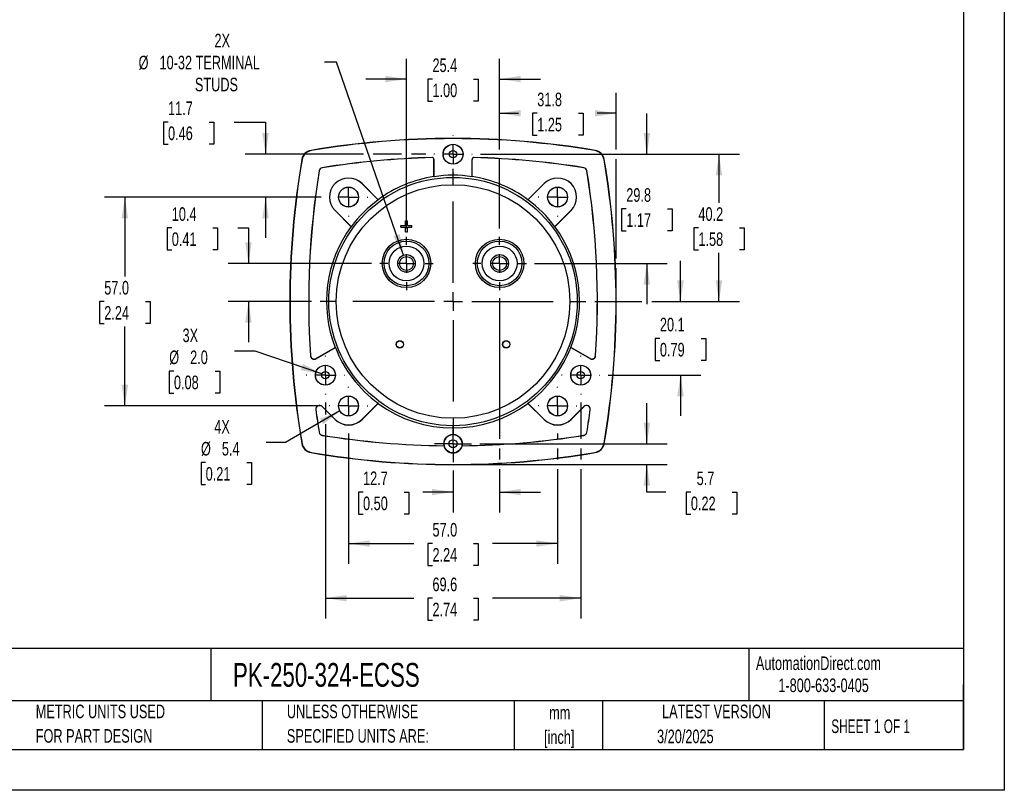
# Model space of a CAD drawing. Header units: millimetres. Extents: x 0 to 489, y 0 to 378.
# Tile 9 of 16: x 220 to 489, y 0 to 210. Entities that reach past the tile are written whole.
import ezdxf

# ---------------------------------------------------------------- set-up
doc = ezdxf.new("R2010")
doc.units = ezdxf.units.MM
doc.header["$LTSCALE"] = 1.75
doc.linetypes.add('CENTERX2', pattern=[20.32, 12.7, -2.54, 2.54, -2.54])
doc.layers.add('CENTER', color=40, linetype='CENTERX2')
doc.layers.add('DIMENSIONS', color=140, linetype='Continuous', lineweight=25)
doc.layers.add('TEXT', color=140, linetype='Continuous', lineweight=25)
doc.styles.add('SLDTEXTSTYLE0', font='TXT', dxfattribs={"width": 0.7})
doc.styles.add('SLDTEXTSTYLE1', font='TXT', dxfattribs={"width": 0.65})
doc.dimstyles.new('SLDDIMSTYLE0', dxfattribs={"dimtxt": 3.776514, "dimasz": 5.7785, "dimexe": 0, "dimexo": 0.0625, "dimgap": 0.944128, "dimtad": 0, "dimtih": 1, "dimtoh": 1, "dimrnd": 1e-09, "dimzin": 4, "dimdsep": 46, "dimtxsty": 'SLDTEXTSTYLE0', "dimsah": 1, "dimcen": 0.09, "dimadec": 0, "dimazin": 1, "dimtfac": 1, "dimtofl": 0, "dimtmove": 0, "dimatfit": 3, "dimfxl": 0, "dimfrac": 2, "dimtolj": 1, "dimtzin": 12, "dimarcsym": 0})
doc.dimstyles.new('SLDDIMSTYLE2', dxfattribs={"dimtxt": 3.776514, "dimasz": 5.7785, "dimexe": 0, "dimexo": 0.0625, "dimgap": 0.944128, "dimtad": 0, "dimtih": 1, "dimtoh": 1, "dimrnd": 1e-09, "dimzin": 12, "dimdsep": 46, "dimtxsty": 'SLDTEXTSTYLE0', "dimsah": 1, "dimcen": 0.09, "dimadec": 0, "dimazin": 3, "dimtfac": 1, "dimtmove": 0, "dimatfit": 0, "dimfxl": 0, "dimfrac": 2, "dimtolj": 1, "dimtzin": 12, "dimarcsym": 0})
doc.dimstyles.new('SLDDIMSTYLE3', dxfattribs={"dimtxt": 3.776514, "dimasz": 5.7785, "dimexe": 0, "dimexo": 0.0625, "dimgap": 0.944128, "dimtad": 0, "dimtih": 1, "dimtoh": 1, "dimrnd": 1e-09, "dimzin": 12, "dimdsep": 46, "dimtxsty": 'SLDTEXTSTYLE0', "dimsah": 1, "dimcen": 0.09, "dimadec": 0, "dimazin": 3, "dimtfac": 1, "dimtofl": 0, "dimtmove": 0, "dimatfit": 3, "dimfxl": 0, "dimfrac": 2, "dimtolj": 1, "dimtzin": 12, "dimarcsym": 0})
doc.dimstyles.new('SLDDIMSTYLE4', dxfattribs={"dimtxt": 3.776514, "dimasz": 5.7785, "dimexe": 0, "dimexo": 0.0625, "dimgap": 0.944128, "dimtad": 0, "dimtih": 1, "dimtoh": 1, "dimrnd": 1e-09, "dimzin": 12, "dimdsep": 46, "dimtxsty": 'SLDTEXTSTYLE0', "dimsah": 1, "dimcen": 0, "dimadec": 0, "dimazin": 3, "dimtfac": 1, "dimtofl": 0, "dimtmove": 0, "dimatfit": 3, "dimfxl": 0, "dimfrac": 2, "dimtolj": 1, "dimtzin": 12, "dimarcsym": 0})
doc.dimstyles.new('SLDDIMSTYLE5', dxfattribs={"dimtxt": 3.776514, "dimasz": 5.7785, "dimexe": 0, "dimexo": 0.0625, "dimgap": 0.944128, "dimtad": 0, "dimtih": 1, "dimtoh": 1, "dimrnd": 1e-09, "dimzin": 12, "dimdsep": 46, "dimtxsty": 'SLDTEXTSTYLE0', "dimsah": 1, "dimcen": 0, "dimadec": 0, "dimazin": 3, "dimtfac": 1, "dimtofl": 0, "dimtmove": 0, "dimatfit": 3, "dimfxl": 0, "dimfrac": 2, "dimtolj": 1, "dimtzin": 12, "dimarcsym": 0})
doc.dimstyles.new('SLDDIMSTYLE6', dxfattribs={"dimtxt": 3.776514, "dimasz": 5.7785, "dimexe": 0, "dimexo": 0.0625, "dimgap": 0.944128, "dimtad": 0, "dimtih": 1, "dimtoh": 1, "dimrnd": 1e-09, "dimzin": 4, "dimdsep": 46, "dimtxsty": 'SLDTEXTSTYLE0', "dimsah": 1, "dimcen": 0, "dimadec": 0, "dimazin": 1, "dimtfac": 1, "dimtofl": 0, "dimtmove": 0, "dimatfit": 3, "dimfxl": 0, "dimfrac": 2, "dimtolj": 1, "dimtzin": 12, "dimarcsym": 0})

# ---------------------------------------------------------------- blocks, each defined once
blk = doc.blocks.new('SW_NOTE_0')
at = {"layer": 'TEXT', "color": 0, "linetype": 'CENTERX2', "lineweight": 18, "char_height": 3.2375, "attachment_point": 1, "style": 'SLDTEXTSTYLE0'}
for s, insert in [('SIFAM TINSLEY SMART LOOK PANEL METER, 3.5IN ANALOG DIAL DISPLAY, 0-1000A DC, VOLTAGE INPUT, SHUNT', (0, 4.17)), ('RATED, MOVING COIL, ROUND 3-HOLE MOUNT', (0, -1.69))]:
    blk.add_mtext(s, dxfattribs=dict(at, insert=insert))
blk = doc.blocks.new('SW_NOTE_0_1')
at = {"layer": 'TEXT', "color": 0, "linetype": 'CENTERX2', "lineweight": 18, "char_height": 3.704, "attachment_point": 2, "style": 'SLDTEXTSTYLE0'}
for s, insert in [('mm', (4.98, 4.77)), ('[inch]', (4.83, -1.91))]:
    blk.add_mtext(s, dxfattribs=dict(at, insert=insert))
blk = doc.blocks.new('SW_NOTE_0_2')
at = {"layer": 'TEXT', "color": 0, "linetype": 'CENTERX2', "lineweight": 18, "char_height": 3.7042, "attachment_point": 1, "style": 'SLDTEXTSTYLE0'}
for s, insert in [('UNLESS OTHERWISE', (0, 4.77)), ('SPECIFIED UNITS ARE:', (0, -1.91))]:
    blk.add_mtext(s, dxfattribs=dict(at, insert=insert))
blk = doc.blocks.new('SW_NOTE_0_6')
at = {"layer": 'TEXT', "color": 0, "linetype": 'CENTERX2', "lineweight": 18, "char_height": 3.7042, "attachment_point": 1, "style": 'SLDTEXTSTYLE0'}
for s, insert in [('METRIC UNITS USED', (0, 4.77)), ('FOR PART DESIGN', (0, -1.91))]:
    blk.add_mtext(s, dxfattribs=dict(at, insert=insert))
blk = doc.blocks.new('_D_11')
at = {"layer": 'DIMENSIONS'}
for p, q in [((325.93, 153.29), (325.93, 199.65)), ((351.33, 174.91), (351.33, 199.65)), ((325.93, 194.09), (314.82, 194.09)), ((333.02, 194.09), (331.75, 194.09)), ((331.75, 194.09), (331.75, 188.09)), ((344.24, 194.09), (345.51, 194.09)), ((345.51, 194.09), (345.51, 188.09)), ((351.33, 194.09), (362.44, 194.09)), ((331.75, 188.09), (333.02, 188.09)), ((345.51, 188.09), (344.24, 188.09)), ((351.33, 153.29), (351.33, 172.25))]:
    blk.add_line(p, q, dxfattribs=at)
for points in [[(325.93, 194.09), (320.15, 194.98), (320.15, 193.2)], [(351.33, 194.09), (357.11, 193.2), (357.11, 194.98)]]:
    blk.add_solid(points, dxfattribs=at)
at = {"layer": 'DIMENSIONS', "char_height": 3.704, "attachment_point": 1, "style": 'SLDTEXTSTYLE0'}
for s, insert in [('25.4', (333.02, 199.71)), ('1.00', (333.02, 192.87))]:
    blk.add_mtext(s, dxfattribs=dict(at, insert=insert))
blk = doc.blocks.new('_D_12')
at = {"layer": 'DIMENSIONS'}
for p, q in [((351.33, 174.91), (351.33, 190.3)), ((383.08, 174.91), (383.08, 190.3)), ((351.33, 184.75), (356.48, 184.75)), ((361.59, 184.75), (360.32, 184.75)), ((360.32, 184.75), (360.32, 178.74)), ((372.82, 184.75), (374.08, 184.75)), ((374.08, 184.75), (374.08, 178.74)), ((383.08, 184.75), (377.93, 184.75)), ((360.32, 178.74), (361.59, 178.74)), ((374.08, 178.74), (372.82, 178.74)), ((351.33, 153.29), (351.33, 172.25)), ((383.08, 145.11), (383.08, 172.25)), ((383.08, 135.6), (383.08, 142.45))]:
    blk.add_line(p, q, dxfattribs=at)
for points in [[(351.33, 184.75), (357.11, 183.86), (357.11, 185.64)], [(383.08, 184.75), (377.3, 185.64), (377.3, 183.86)]]:
    blk.add_solid(points, dxfattribs=at)
at = {"layer": 'DIMENSIONS', "char_height": 3.704, "attachment_point": 1, "style": 'SLDTEXTSTYLE0'}
for s, insert in [('31.8', (361.59, 190.37)), ('1.25', (361.59, 183.52))]:
    blk.add_mtext(s, dxfattribs=dict(at, insert=insert))
blk = doc.blocks.new('_D_13')
at = {"layer": 'DIMENSIONS'}
for p, q in [((346.09, 173.58), (416.7, 173.58)), ((411.15, 173.58), (411.15, 160.33)), ((405.54, 153.48), (404.27, 153.48)), ((404.27, 153.48), (404.27, 147.48)), ((416.76, 153.48), (418.03, 153.48)), ((418.03, 153.48), (418.03, 147.48)), ((404.27, 147.48), (405.54, 147.48)), ((411.15, 133.38), (411.15, 146.63)), ((418.03, 147.48), (416.76, 147.48)), ((377.26, 133.38), (390.15, 133.38)), ((392.82, 133.38), (416.7, 133.38))]:
    blk.add_line(p, q, dxfattribs=at)
for points in [[(411.15, 173.58), (410.26, 167.8), (412.04, 167.8)], [(411.15, 133.38), (412.04, 139.16), (410.26, 139.16)]]:
    blk.add_solid(points, dxfattribs=at)
at = {"layer": 'DIMENSIONS', "char_height": 3.704, "attachment_point": 1, "style": 'SLDTEXTSTYLE0'}
for s, insert in [('40.2', (405.54, 159.1)), ('1.58', (405.54, 152.25))]:
    blk.add_mtext(s, dxfattribs=dict(at, insert=insert))
blk = doc.blocks.new('_D_14')
at = {"layer": 'DIMENSIONS'}
for p, q in [((391.48, 94.58), (391.48, 105.69)), ((345.91, 94.58), (397.04, 94.58)), ((340.85, 88.93), (397.04, 88.93)), ((391.48, 81.38), (391.48, 88.93)), ((396.68, 81.38), (391.48, 81.38)), ((403.49, 81.38), (402.22, 81.38)), ((402.22, 81.38), (402.22, 75.37)), ((414.71, 81.38), (415.98, 81.38)), ((415.98, 81.38), (415.98, 75.37)), ((402.22, 75.37), (403.49, 75.37)), ((415.98, 75.37), (414.71, 75.37))]:
    blk.add_line(p, q, dxfattribs=at)
for points in [[(391.48, 94.58), (392.37, 100.36), (390.59, 100.36)], [(391.48, 88.93), (390.59, 83.15), (392.37, 83.15)]]:
    blk.add_solid(points, dxfattribs=at)
at = {"layer": 'DIMENSIONS', "char_height": 3.704, "attachment_point": 1, "style": 'SLDTEXTSTYLE0'}
for s, insert in [('5.7', (405.06, 87)), ('0.22', (403.49, 80.15))]:
    blk.add_mtext(s, dxfattribs=dict(at, insert=insert))
blk = doc.blocks.new('_D_15')
at = {"layer": 'DIMENSIONS'}
for p, q in [((303.81, 105.82), (303.81, 102.57)), ((373.44, 105.8), (373.44, 95.91)), ((303.81, 99.9), (303.81, 46.87)), ((373.44, 93.25), (373.44, 90.26)), ((373.44, 87.6), (373.44, 46.87)), ((303.81, 52.43), (327.9, 52.43)), ((333.02, 52.43), (331.75, 52.43)), ((331.75, 52.43), (331.75, 46.43)), ((344.24, 52.43), (345.51, 52.43)), ((345.51, 52.43), (345.51, 46.43)), ((373.44, 52.43), (349.36, 52.43)), ((331.75, 46.43), (333.02, 46.43)), ((345.51, 46.43), (344.24, 46.43))]:
    blk.add_line(p, q, dxfattribs=at)
for points in [[(303.81, 52.43), (309.59, 51.54), (309.59, 53.32)], [(373.44, 52.43), (367.66, 53.32), (367.66, 51.54)]]:
    blk.add_solid(points, dxfattribs=at)
at = {"layer": 'DIMENSIONS', "char_height": 3.704, "attachment_point": 1, "style": 'SLDTEXTSTYLE0'}
for s, insert in [('69.6', (333.02, 58.05)), ('2.74', (333.02, 51.2))]:
    blk.add_mtext(s, dxfattribs=dict(at, insert=insert))
blk = doc.blocks.new('_D_16')
at = {"layer": 'DIMENSIONS'}
for p, q in [((260.91, 182.36), (259.64, 182.36)), ((259.64, 182.36), (259.64, 176.36)), ((272.13, 182.36), (273.4, 182.36)), ((273.4, 182.36), (273.4, 176.36)), ((278.94, 182.36), (287.5, 182.36)), ((287.5, 182.36), (287.5, 173.58)), ((259.64, 176.36), (260.91, 176.36)), ((273.4, 176.36), (272.13, 176.36)), ((314.22, 173.58), (281.94, 173.58)), ((324.6, 173.58), (316.89, 173.58)), ((331.17, 173.58), (327.26, 173.58)), ((302.65, 161.88), (281.94, 161.88)), ((287.5, 161.88), (287.5, 150.77))]:
    blk.add_line(p, q, dxfattribs=at)
for points in [[(287.5, 173.58), (288.39, 179.36), (286.61, 179.36)], [(287.5, 161.88), (286.61, 156.1), (288.39, 156.1)]]:
    blk.add_solid(points, dxfattribs=at)
at = {"layer": 'DIMENSIONS', "char_height": 3.704, "attachment_point": 1, "style": 'SLDTEXTSTYLE0'}
for s, insert in [('11.7', (260.91, 187.98)), ('0.46', (260.91, 181.14))]:
    blk.add_mtext(s, dxfattribs=dict(at, insert=insert))
blk = doc.blocks.new('_D_17')
at = {"layer": 'DIMENSIONS'}
for p, q in [((310.13, 97.4), (310.13, 61.78)), ((367.13, 97.4), (367.13, 95.91)), ((367.13, 93.25), (367.13, 90.26)), ((367.13, 87.6), (367.13, 61.78)), ((310.13, 67.33), (327.9, 67.33)), ((333.02, 67.33), (331.75, 67.33)), ((331.75, 67.33), (331.75, 61.33)), ((344.24, 67.33), (345.51, 67.33)), ((345.51, 67.33), (345.51, 61.33)), ((367.13, 67.33), (349.36, 67.33)), ((331.75, 61.33), (333.02, 61.33)), ((345.51, 61.33), (344.24, 61.33))]:
    blk.add_line(p, q, dxfattribs=at)
for points in [[(310.13, 67.33), (315.91, 66.45), (315.91, 68.22)], [(367.13, 67.33), (361.35, 68.22), (361.35, 66.45)]]:
    blk.add_solid(points, dxfattribs=at)
at = {"layer": 'DIMENSIONS', "char_height": 3.704, "attachment_point": 1, "style": 'SLDTEXTSTYLE0'}
for s, insert in [('57.0', (333.02, 72.95)), ('2.24', (333.02, 66.11))]:
    blk.add_mtext(s, dxfattribs=dict(at, insert=insert))
blk = doc.blocks.new('_D_18')
at = {"layer": 'DIMENSIONS'}
for p, q in [((351.33, 134.27), (351.33, 95.91)), ((351.33, 93.25), (351.33, 90.26)), ((338.63, 87.3), (338.63, 75.82)), ((351.33, 87.6), (351.33, 75.82)), ((314.09, 81.38), (312.83, 81.38)), ((312.83, 81.38), (312.83, 75.37)), ((325.32, 81.38), (326.58, 81.38)), ((326.58, 81.38), (326.58, 75.37)), ((338.63, 81.38), (330.43, 81.38)), ((351.33, 81.38), (362.44, 81.38)), ((312.83, 75.37), (314.09, 75.37)), ((326.58, 75.37), (325.32, 75.37))]:
    blk.add_line(p, q, dxfattribs=at)
for points in [[(338.63, 81.38), (332.85, 82.26), (332.85, 80.49)], [(351.33, 81.38), (357.11, 80.49), (357.11, 82.26)]]:
    blk.add_solid(points, dxfattribs=at)
at = {"layer": 'DIMENSIONS', "char_height": 3.704, "attachment_point": 1, "style": 'SLDTEXTSTYLE0'}
for s, insert in [('12.7', (314.09, 87)), ('0.50', (314.09, 80.15))]:
    blk.add_mtext(s, dxfattribs=dict(at, insert=insert))
blk = doc.blocks.new('_D_19')
at = {"layer": 'DIMENSIONS'}
for p, q in [((306.83, 198.67), (303.59, 198.67)), ((325.14, 146.05), (306.83, 198.67))]:
    blk.add_line(p, q, dxfattribs=at)
blk.add_solid([(325.14, 146.05), (324.08, 151.8), (322.4, 151.21)], dxfattribs=at)
at = {"layer": 'DIMENSIONS', "attachment_point": 1, "style": 'SLDTEXTSTYLE0'}
for s, insert, char_height in [('2X', (273.58, 206.45), 3.704), ('%%c', (252.88, 200.44), 3.704), ('10-32 TERMINAL', (258.59, 200.44), 3.7042), ('STUDS', (268.24, 194.44), 3.704)]:
    blk.add_mtext(s, dxfattribs=dict(at, insert=insert, char_height=char_height))
blk = doc.blocks.new('_D_20')
at = {"layer": 'DIMENSIONS'}
for p, q in [((307.77, 103.52), (292.9, 94.93)), ((292.9, 94.93), (287.71, 94.93)), ((271.17, 89.45), (269.9, 89.45)), ((269.9, 89.45), (269.9, 83.45)), ((282.39, 89.45), (283.66, 89.45)), ((283.66, 89.45), (283.66, 83.45)), ((269.9, 83.45), (271.17, 83.45)), ((283.66, 83.45), (282.39, 83.45))]:
    blk.add_line(p, q, dxfattribs=at)
blk.add_solid([(307.77, 103.52), (302.33, 101.4), (303.21, 99.86)], dxfattribs=at)
at = {"layer": 'DIMENSIONS', "char_height": 3.704, "attachment_point": 1, "style": 'SLDTEXTSTYLE0'}
for s, insert in [('4X', (273.52, 101.07)), ('%%c', (269.89, 95.07)), ('5.4', (275.59, 95.07)), ('0.21', (271.17, 88.22))]:
    blk.add_mtext(s, dxfattribs=dict(at, insert=insert))
blk = doc.blocks.new('_D_21')
at = {"layer": 'DIMENSIONS'}
for p, q in [((391.48, 173.58), (391.48, 184.69)), ((346.09, 173.58), (397.04, 173.58)), ((385.87, 158.68), (384.6, 158.68)), ((384.6, 158.68), (384.6, 152.68)), ((397.09, 158.68), (398.36, 158.68)), ((398.36, 158.68), (398.36, 152.68)), ((384.6, 152.68), (385.87, 152.68)), ((398.36, 152.68), (397.09, 152.68)), ((360.84, 143.78), (397.04, 143.78)), ((391.48, 143.78), (391.48, 132.67))]:
    blk.add_line(p, q, dxfattribs=at)
for points in [[(391.48, 173.58), (392.37, 179.36), (390.59, 179.36)], [(391.48, 143.78), (390.59, 138), (392.37, 138)]]:
    blk.add_solid(points, dxfattribs=at)
at = {"layer": 'DIMENSIONS', "char_height": 3.704, "attachment_point": 1, "style": 'SLDTEXTSTYLE0'}
for s, insert in [('29.8', (385.87, 164.3)), ('1.17', (385.87, 157.45))]:
    blk.add_mtext(s, dxfattribs=dict(at, insert=insert))
blk = doc.blocks.new('_D_22')
at = {"layer": 'DIMENSIONS'}
for p, q in [((302.65, 161.88), (243.57, 161.88)), ((249.13, 161.88), (249.13, 140.23)), ((243.52, 133.38), (242.25, 133.38)), ((242.25, 133.38), (242.25, 127.38)), ((254.74, 133.38), (256.01, 133.38)), ((256.01, 133.38), (256.01, 127.38)), ((242.25, 127.38), (243.52, 127.38)), ((249.13, 104.88), (249.13, 126.53)), ((256.01, 127.38), (254.74, 127.38)), ((302.65, 104.88), (243.57, 104.88))]:
    blk.add_line(p, q, dxfattribs=at)
for points in [[(249.13, 161.88), (248.24, 156.1), (250.02, 156.1)], [(249.13, 104.88), (250.02, 110.66), (248.24, 110.66)]]:
    blk.add_solid(points, dxfattribs=at)
at = {"layer": 'DIMENSIONS', "char_height": 3.704, "attachment_point": 1, "style": 'SLDTEXTSTYLE0'}
for s, insert in [('57.0', (243.52, 139)), ('2.24', (243.52, 132.15))]:
    blk.add_mtext(s, dxfattribs=dict(at, insert=insert))
blk = doc.blocks.new('_D_23')
at = {"layer": 'DIMENSIONS'}
for p, q in [((261.93, 153.48), (260.66, 153.48)), ((260.66, 153.48), (260.66, 147.48)), ((273.15, 153.48), (274.42, 153.48)), ((274.42, 153.48), (274.42, 147.48)), ((279.96, 153.48), (282.84, 153.48)), ((282.84, 153.48), (282.84, 143.78)), ((260.66, 147.48), (261.93, 147.48)), ((274.42, 147.48), (273.15, 147.48)), ((316.42, 143.78), (277.28, 143.78)), ((299.99, 133.38), (277.28, 133.38)), ((282.84, 133.38), (282.84, 122.27))]:
    blk.add_line(p, q, dxfattribs=at)
for points in [[(282.84, 143.78), (283.73, 149.56), (281.95, 149.56)], [(282.84, 133.38), (281.95, 127.6), (283.73, 127.6)]]:
    blk.add_solid(points, dxfattribs=at)
at = {"layer": 'DIMENSIONS', "char_height": 3.704, "attachment_point": 1, "style": 'SLDTEXTSTYLE0'}
for s, insert in [('10.4', (261.93, 159.1)), ('0.41', (261.93, 152.25))]:
    blk.add_mtext(s, dxfattribs=dict(at, insert=insert))
blk = doc.blocks.new('_D_24')
at = {"layer": 'DIMENSIONS'}
for p, q in [((400.65, 133.38), (400.65, 144.49)), ((377.26, 133.38), (390.15, 133.38)), ((392.82, 133.38), (406.2, 133.38)), ((395.04, 123.33), (393.77, 123.33)), ((393.77, 123.33), (393.77, 117.33)), ((406.26, 123.33), (407.53, 123.33)), ((407.53, 123.33), (407.53, 117.33)), ((393.77, 117.33), (395.04, 117.33)), ((407.53, 117.33), (406.26, 117.33)), ((380.93, 113.28), (406.2, 113.28)), ((400.65, 113.28), (400.65, 102.17))]:
    blk.add_line(p, q, dxfattribs=at)
for points in [[(400.65, 133.38), (401.54, 139.16), (399.76, 139.16)], [(400.65, 113.28), (399.76, 107.5), (401.54, 107.5)]]:
    blk.add_solid(points, dxfattribs=at)
at = {"layer": 'DIMENSIONS', "char_height": 3.704, "attachment_point": 1, "style": 'SLDTEXTSTYLE0'}
for s, insert in [('20.1', (395.04, 128.95)), ('0.79', (395.04, 122.1))]:
    blk.add_mtext(s, dxfattribs=dict(at, insert=insert))
blk = doc.blocks.new('_D_25')
at = {"layer": 'DIMENSIONS'}
for p, q in [((284.65, 119.87), (279.06, 119.87)), ((302.87, 113.61), (284.65, 119.87)), ((262.52, 114.39), (261.25, 114.39)), ((261.25, 114.39), (261.25, 108.39)), ((273.74, 114.39), (275.01, 114.39)), ((275.01, 114.39), (275.01, 108.39)), ((261.25, 108.39), (262.52, 108.39)), ((275.01, 108.39), (273.74, 108.39))]:
    blk.add_line(p, q, dxfattribs=at)
blk.add_solid([(302.87, 113.61), (297.69, 116.33), (297.12, 114.64)], dxfattribs=at)
at = {"layer": 'DIMENSIONS', "char_height": 3.704, "attachment_point": 1, "style": 'SLDTEXTSTYLE0'}
for s, insert in [('3X', (264.87, 126.01)), ('%%c', (261.24, 120.01)), ('2.0', (266.94, 120.01)), ('0.08', (262.52, 113.16))]:
    blk.add_mtext(s, dxfattribs=dict(at, insert=insert))
blk = doc.blocks.new('SW_CENTERMARKSYMBOL_0')
at = {"layer": 'CENTER', "color": 0}
for p, q in [((0, 5.08), (0, 36.41)), ((-5.08, 0), (-36.41, 0)), ((0, 0), (-2.54, 0)), ((0, 0), (0, 2.54)), ((0, 0), (0, -2.54)), ((0, 0), (2.54, 0)), ((5.08, 0), (36.41, 0)), ((0, -5.08), (0, -36.41))]:
    blk.add_line(p, q, dxfattribs=at)
blk = doc.blocks.new('SW_CENTERMARKSYMBOL_1')
at = {"layer": 'CENTER', "color": 0}
for p, q in [((0, 5.08), (0, 7.29)), ((-5.08, 0), (-7.29, 0)), ((0, 0), (-2.54, 0)), ((0, 0), (0, 2.54)), ((0, 0), (0, -2.54)), ((0, 0), (2.54, 0)), ((5.08, 0), (7.29, 0)), ((0, -5.08), (0, -7.29))]:
    blk.add_line(p, q, dxfattribs=at)
blk = doc.blocks.new('SW_CENTERMARKSYMBOL_2')
at = {"layer": 'CENTER', "color": 0}
for p, q in [((0, 5.08), (0, 7.29)), ((-5.08, 0), (-7.29, 0)), ((0, 0), (-2.54, 0)), ((0, 0), (0, 2.54)), ((0, 0), (0, -2.54)), ((0, 0), (2.54, 0)), ((5.08, 0), (7.29, 0)), ((0, -5.08), (0, -7.29))]:
    blk.add_line(p, q, dxfattribs=at)
blk = doc.blocks.new('SW_CENTERMARKSYMBOL_3')
at = {"layer": 'CENTER', "color": 0}
for p, q in [((0, 5.08), (0, 5.26)), ((-5.08, 0), (-5.26, 0)), ((0, 0), (-2.54, 0)), ((0, 0), (0, 2.54)), ((0, 0), (0, -2.54)), ((0, 0), (2.54, 0)), ((5.08, 0), (5.26, 0)), ((0, -5.08), (0, -5.26))]:
    blk.add_line(p, q, dxfattribs=at)
blk = doc.blocks.new('SW_CENTERMARKSYMBOL_4')
at = {"layer": 'CENTER', "color": 0}
for p, q in [((0, 5.08), (0, 5.24)), ((-5.08, 0), (-5.24, 0)), ((0, 0), (-2.54, 0)), ((0, 0), (0, 2.54)), ((0, 0), (0, -2.54)), ((0, 0), (2.54, 0)), ((5.08, 0), (5.24, 0)), ((0, -5.08), (0, -5.24))]:
    blk.add_line(p, q, dxfattribs=at)
blk = doc.blocks.new('SW_CENTERMARKSYMBOL_5')
at = {"layer": 'CENTER', "color": 0}
for p, q in [((0, 5.08), (0, 5.26)), ((-5.08, 0), (-5.26, 0)), ((0, 0), (-2.54, 0)), ((0, 0), (0, 2.54)), ((0, 0), (0, -2.54)), ((0, 0), (2.54, 0)), ((5.08, 0), (5.26, 0)), ((0, -5.08), (0, -5.26))]:
    blk.add_line(p, q, dxfattribs=at)
blk = doc.blocks.new('SW_CENTERMARKSYMBOL_6')
at = {"layer": 'CENTER', "color": 0}
for p, q in [((0, 5.08), (0, 5.26)), ((-5.08, 0), (-5.26, 0)), ((0, 0), (-2.54, 0)), ((0, 0), (0, 2.54)), ((0, 0), (0, -2.54)), ((0, 0), (2.54, 0)), ((5.08, 0), (5.26, 0)), ((0, -5.08), (0, -5.26))]:
    blk.add_line(p, q, dxfattribs=at)
blk = doc.blocks.new('SW_CENTERMARKSYMBOL_7')
at = {"layer": 'CENTER', "color": 0}
for p, q in [((0, 5.08), (0, 5.24)), ((-5.08, 0), (-5.24, 0)), ((0, 0), (-2.54, 0)), ((0, 0), (0, 2.54)), ((0, 0), (0, -2.54)), ((0, 0), (2.54, 0)), ((5.08, 0), (5.24, 0)), ((0, -5.08), (0, -5.24))]:
    blk.add_line(p, q, dxfattribs=at)
blk = doc.blocks.new('SW_CENTERMARKSYMBOL_8')
at = {"layer": 'CENTER', "color": 0}
for p, q in [((0, 5.08), (0, 5.26)), ((-5.08, 0), (-5.26, 0)), ((0, 0), (-2.54, 0)), ((0, 0), (0, 2.54)), ((0, 0), (0, -2.54)), ((0, 0), (2.54, 0)), ((5.08, 0), (5.26, 0)), ((0, -5.08), (0, -5.26))]:
    blk.add_line(p, q, dxfattribs=at)
blk = doc.blocks.new('SW_CENTERMARKSYMBOL_9')
at = {"layer": 'CENTER', "color": 0}
for p, q in [((0, 2.54), (0, 5.06)), ((-2.54, 0), (-5.06, 0)), ((0, 0), (-2.54, 0)), ((0, 0), (0, 2.54)), ((0, 0), (0, -2.54)), ((0, 0), (2.54, 0)), ((2.54, 0), (5.06, 0)), ((0, -2.54), (0, -5.06))]:
    blk.add_line(p, q, dxfattribs=at)
blk = doc.blocks.new('SW_CENTERMARKSYMBOL_10')
at = {"layer": 'CENTER', "color": 0}
for p, q in [((0, 5.08), (0, 5.26)), ((-5.08, 0), (-5.26, 0)), ((0, 0), (-2.54, 0)), ((0, 0), (0, 2.54)), ((0, 0), (0, -2.54)), ((0, 0), (2.54, 0)), ((5.08, 0), (5.26, 0)), ((0, -5.08), (0, -5.26))]:
    blk.add_line(p, q, dxfattribs=at)

msp = doc.modelspace()

# ---------------------------------------------------------------- linework, layer by layer
at = {"color": 7, "linetype": 'Continuous'}
for p, q in [((488.954, 377.83), (488.954, 0.005)), ((488.954, 0.005), (0.004, 0.005))]:
    msp.add_line(p, q, dxfattribs=at)
for p, q in [((299.913, 174.548), (299.902, 174.616)), ((377.345, 174.548), (377.357, 174.616)), ((297.393, 172.108), (297.461, 172.096)), ((332.916, 172.675), (332.917, 172.658)), ((333.447, 172.158), (333.429, 172.158)), ((333.429, 167.482), (333.429, 172.158)), ((333.447, 167.45), (333.447, 172.158)), ((343.812, 167.45), (343.812, 172.158)), ((343.829, 172.158), (343.812, 172.158)), ((343.829, 167.482), (343.829, 172.158)), ((344.342, 172.658), (344.342, 172.675)), ((379.797, 172.096), (379.865, 172.108)), ((302.955, 169.883), (302.952, 169.9)), ((374.306, 169.9), (374.303, 169.883)), ((302.109, 169.057), (302.126, 169.054)), ((333.447, 167.45), (333.429, 167.482)), ((343.829, 167.482), (343.812, 167.45)), ((375.132, 169.054), (375.149, 169.057)), ((313.806, 165.557), (313.794, 165.545)), ((318.203, 161.136), (313.794, 165.545)), ((313.806, 165.557), (318.192, 161.171)), ((359.055, 161.136), (363.464, 165.545)), ((359.066, 161.171), (363.452, 165.557)), ((363.464, 165.545), (363.452, 165.557)), ((318.192, 161.171), (318.203, 161.136)), ((359.055, 161.136), (359.066, 161.171)), ((306.464, 158.216), (306.452, 158.203)), ((310.838, 153.817), (306.452, 158.203)), ((310.874, 153.806), (306.464, 158.216)), ((366.385, 153.806), (370.794, 158.216)), ((370.806, 158.203), (366.42, 153.817)), ((370.806, 158.203), (370.794, 158.216)), ((310.874, 153.806), (310.838, 153.817)), ((324.429, 153.63), (324.429, 154.13)), ((324.429, 154.13), (325.679, 154.13)), ((324.429, 153.63), (325.679, 153.63)), ((325.679, 154.13), (325.679, 155.38)), ((325.679, 155.38), (326.179, 155.38)), ((325.679, 152.38), (325.679, 153.63)), ((326.179, 154.13), (326.179, 155.38)), ((326.179, 154.13), (327.429, 154.13)), ((326.179, 153.63), (327.429, 153.63)), ((326.179, 152.38), (326.179, 153.63)), ((327.429, 153.63), (327.429, 154.13)), ((366.42, 153.817), (366.385, 153.806)), ((325.679, 152.38), (326.179, 152.38)), ((301.262, 117.811), (306.496, 120.832)), ((306.533, 120.834), (301.271, 117.796)), ((306.496, 120.832), (306.533, 120.834)), ((370.726, 120.834), (370.763, 120.832)), ((375.987, 117.796), (370.726, 120.834)), ((370.763, 120.832), (375.996, 117.811)), ((299.747, 118.61), (299.765, 118.611)), ((377.494, 118.611), (377.511, 118.61)), ((301.262, 117.811), (301.271, 117.796)), ((375.987, 117.796), (375.996, 117.811)), ((302.931, 104.749), (302.918, 104.737)), ((306.452, 101.203), (302.918, 104.737)), ((302.931, 104.749), (306.464, 101.216)), ((313.794, 101.216), (318.203, 105.625)), ((318.192, 105.589), (313.806, 101.203)), ((318.203, 105.625), (318.192, 105.589)), ((359.066, 105.589), (359.055, 105.625)), ((359.055, 105.625), (363.464, 101.216)), ((359.066, 105.589), (363.452, 101.203)), ((370.794, 101.216), (374.328, 104.749)), ((374.34, 104.737), (370.806, 101.203)), ((374.34, 104.737), (374.328, 104.749)), ((301.22, 103.899), (301.202, 103.897)), ((376.038, 103.899), (376.056, 103.897)), ((306.464, 101.216), (306.452, 101.203)), ((313.794, 101.216), (313.806, 101.203)), ((363.452, 101.203), (363.464, 101.216)), ((370.794, 101.216), (370.806, 101.203)), ((302.126, 97.706), (302.109, 97.703)), ((302.952, 96.86), (302.955, 96.878)), ((374.303, 96.878), (374.306, 96.86)), ((375.149, 97.703), (375.132, 97.706)), ((297.461, 94.664), (297.393, 94.653)), ((336.186, 94.043), (336.172, 94.026)), ((341.087, 94.026), (341.073, 94.043)), ((379.797, 94.664), (379.865, 94.653)), ((299.913, 92.212), (299.902, 92.144)), ((377.345, 92.212), (377.357, 92.144))]:
    msp.add_line(p, q)
for centre, radius in [((338.629, 173.58), 2.719), ((338.629, 173.58), 2.7), ((338.629, 173.58), 1), ((338.629, 133.38), 33.873), ((338.629, 133.383), 31.873), ((310.129, 161.88), 2.719), ((310.129, 161.88), 2.7), ((367.129, 161.88), 2.719), ((367.129, 161.88), 2.7), ((325.929, 143.78), 6.611), ((351.329, 143.78), 6.611), ((325.929, 143.78), 6.1), ((325.929, 143.78), 4.75), ((351.329, 143.78), 6.1), ((351.329, 143.78), 4.75), ((325.929, 143.78), 2.4), ((325.929, 143.78), 1.9), ((351.329, 143.78), 2.4), ((351.329, 143.78), 1.9), ((324.129, 121.68), 1.015), ((324.129, 121.68), 0.95), ((353.129, 121.68), 1.015), ((353.129, 121.68), 0.95), ((303.815, 113.28), 2.719), ((303.815, 113.28), 2.7), ((373.443, 113.28), 2.719), ((373.443, 113.28), 2.7), ((303.815, 113.28), 1), ((373.443, 113.28), 1), ((310.129, 104.88), 2.719), ((310.129, 104.88), 2.7), ((367.129, 104.88), 2.719), ((367.129, 104.88), 2.7), ((338.629, 94.58), 2.5), ((338.629, 94.58), 1.1)]:
    msp.add_circle(centre, radius)
for centre, radius, start, end in [((338.629, -52.17), 230.069, 80.30927, 99.69073), ((338.629, -52.17), 230, 80.30927, 99.69073), ((300.418, 171.591), 3.069, 99.69073, 170.30927), ((300.418, 171.591), 3, 99.69073, 170.30927), ((376.84, 171.591), 3, 9.69073, 80.30927), ((376.84, 171.591), 3.069, 9.69073, 80.30927), ((524.179, 133.38), 230.069, 170.30927, 189.69073), ((524.179, 133.38), 230, 170.30927, 189.69073), ((338.629, -52.17), 224.917, 91.45549, 99.12688), ((338.629, -52.17), 224.9, 91.45549, 99.12688), ((332.929, 172.158), 0.517, 0, 91.4388), ((332.929, 172.158), 0.5, 0, 91.43822), ((344.329, 172.158), 0.517, 88.5612, 180), ((344.329, 172.158), 0.5, 88.56178, 180), ((338.629, -52.17), 224.917, 80.87312, 88.54451), ((338.629, -52.17), 224.9, 80.87312, 88.54451), ((153.079, 133.38), 230, 350.30927, 9.69073), ((153.079, 133.38), 230.069, 350.30927, 9.69073), ((303.114, 168.895), 1.017, 99.12688, 170.87312), ((303.114, 168.895), 1, 99.12688, 170.87312), ((374.144, 168.895), 1, 9.12688, 80.87312), ((374.144, 168.895), 1.017, 9.12688, 80.87312), ((524.179, 133.38), 224.917, 170.87312, 183.76525), ((524.179, 133.38), 224.9, 170.87312, 183.76525), ((310.129, 161.88), 5.2, 45, 225), ((310.129, 161.88), 5.183, 45, 225), ((338.629, 133.38), 34.497, 98.66981, 126.33019), ((338.629, 133.38), 34.462, 81.3507, 98.6493), ((338.629, 133.38), 34.497, 53.66981, 81.33019), ((367.129, 161.88), 5.2, 315, 135), ((367.129, 161.88), 5.183, 315, 135), ((153.079, 133.38), 224.9, 356.23475, 9.12688), ((153.079, 133.38), 224.917, 356.23475, 9.12688), ((338.629, 133.38), 34.462, 126.3507, 143.6493), ((338.629, 133.38), 34.462, 36.3507, 53.6493), ((338.629, 133.38), 34.497, 143.66981, 201.33019), ((338.629, 133.38), 34.497, 338.66981, 36.33019), ((338.629, 133.38), 34.462, 201.3507, 233.6493), ((338.629, 133.38), 34.462, 306.3507, 338.6493), ((300.762, 118.677), 1.017, 183.76533, 300), ((300.762, 118.677), 1, 183.76533, 300), ((376.496, 118.677), 1.017, 240, 356.23467), ((376.496, 118.677), 1, 240, 356.23467), ((302.211, 104.03), 1.017, 45, 187.53235), ((302.211, 104.03), 1, 45, 187.53235), ((338.629, 133.38), 34.497, 233.66981, 306.33019), ((375.047, 104.03), 1.017, 352.46765, 135), ((375.047, 104.03), 1, 352.46765, 135), ((524.179, 133.38), 224.917, 187.53235, 189.12688), ((524.179, 133.38), 224.9, 187.53235, 189.12688), ((153.079, 133.38), 224.9, 350.87312, 352.46765), ((153.079, 133.38), 224.917, 350.87312, 352.46765), ((310.129, 104.88), 5.2, 225, 315), ((310.129, 104.88), 5.183, 225, 315), ((367.129, 104.88), 5.2, 225, 315), ((367.129, 104.88), 5.183, 225, 315), ((303.114, 97.865), 1.017, 189.12688, 260.87312), ((303.114, 97.865), 1, 189.12688, 260.87312), ((338.629, 318.93), 224.917, 260.87312, 269.37395), ((338.629, 318.93), 224.9, 260.87312, 269.37748), ((338.629, 94.58), 2.502, 347.61143, 192.38857), ((338.629, 318.93), 224.9, 270.62252, 279.12688), ((338.629, 318.93), 224.917, 270.62605, 279.12688), ((374.144, 97.865), 1, 279.12688, 350.87312), ((374.144, 97.865), 1.017, 279.12688, 350.87312), ((300.418, 95.169), 3.069, 189.69073, 260.30927), ((300.418, 95.169), 3, 189.69073, 260.30927), ((338.629, 94.58), 2.519, 192.70446, 347.29554), ((376.84, 95.169), 3, 279.69073, 350.30927), ((376.84, 95.169), 3.069, 279.69073, 350.30927), ((338.629, 318.93), 230.069, 260.30927, 279.69073), ((338.629, 318.93), 230, 260.30927, 279.69073)]:
    msp.add_arc(centre, radius, start, end)
at = {"layer": 'TEXT'}
for p, q in [((477.837, 366.712), (477.837, 11.112)), ((477.837, 38.721), (11.112, 38.721)), ((272.578, 38.721), (272.578, 24.447)), ((419.257, 38.721), (419.257, 24.447)), ((477.837, 11.112), (477.837, 28.892)), ((477.837, 24.447), (11.112, 24.447)), ((286.615, 24.447), (286.615, 11.112)), ((355.293, 24.447), (355.293, 11.112)), ((379.421, 24.447), (379.421, 11.112)), ((439.86, 24.447), (439.86, 11.112)), ((11.112, 11.112), (477.837, 11.112))]:
    msp.add_line(p, q, dxfattribs=at)

# ---------------------------------------------------------------- block references
at = {"layer": 'CENTER'}
for name, p in [('SW_CENTERMARKSYMBOL_4', (338.629, 173.58)), ('SW_CENTERMARKSYMBOL_0', (338.629, 133.38)), ('SW_CENTERMARKSYMBOL_3', (310.129, 161.88)), ('SW_CENTERMARKSYMBOL_5', (367.129, 161.88)), ('SW_CENTERMARKSYMBOL_2', (325.929, 143.78)), ('SW_CENTERMARKSYMBOL_1', (351.329, 143.78)), ('SW_CENTERMARKSYMBOL_7', (303.815, 113.28)), ('SW_CENTERMARKSYMBOL_6', (373.443, 113.28)), ('SW_CENTERMARKSYMBOL_8', (310.129, 104.88)), ('SW_CENTERMARKSYMBOL_10', (367.129, 104.88)), ('SW_CENTERMARKSYMBOL_9', (338.629, 94.58))]:
    msp.add_blockref(name, p, dxfattribs=at)
at = {"layer": 'TEXT', "linetype": 'CENTERX2', "lineweight": 18}
for name, p in [('SW_NOTE_0', (13.323, 31.681)), ('SW_NOTE_0_6', (224.837, 18.612)), ('SW_NOTE_0_2', (293.314, 18.612)), ('SW_NOTE_0_1', (362.751, 18.284))]:
    msp.add_blockref(name, p, dxfattribs=at)

# ---------------------------------------------------------------- texts
for s, insert, char_height, attachment_point, style in [('AutomationDirect.com', (421.216, 36.534), 3.70417, 1, 'SLDTEXTSTYLE0'), ('PK-250-324-ECSS', (278.614, 34.751), 6.48229, 1, 'SLDTEXTSTYLE0'), ('1-800-633-0405', (427.335, 30.515), 3.70417, 1, 'SLDTEXTSTYLE0'), ('LATEST VERSION', (410.466, 23.387), 3.70417, 2, 'SLDTEXTSTYLE0'), ('SHEET 1 OF 1', (441.772, 19.34), 3.70417, 1, 'SLDTEXTSTYLE1'), ('3/20/2025', (401.978, 16.571), 3.7042, 2, 'SLDTEXTSTYLE0')]:
    msp.add_mtext(s, dxfattribs=dict(at, insert=insert, char_height=char_height, attachment_point=attachment_point, style=style))

# ---------------------------------------------------------------- dimensions: what is measured, and where the dimension line sits
at = {"layer": 'DIMENSIONS'}
dim = msp.add_diameter_dim_2p(p1=(326.718, 141.513), p2=(325.14, 146.047), text='2X\\P%%c10-32 TERMINAL\\PSTUDS', dimstyle='SLDDIMSTYLE4', override={"dimpost": '<>'}, dxfattribs=at)
dim.commit()
dim.dimension.update_dxf_attribs({"geometry": '_D_19', "text_midpoint": (276.846, 198.67), "dimtype": 163})
for base, p1, p2, dimstyle, picture, middle in [((351.329, 194.093), (325.929, 151.07), (351.329, 151.07), 'SLDDIMSTYLE2', '_D_11', (338.629, 194.093)), ((383.079, 184.747), (351.329, 151.07), (383.079, 133.38), 'SLDDIMSTYLE3', '_D_12', (367.204, 184.747)), ((338.629, 81.376), (351.329, 136.49), (338.629, 89.521), 'SLDDIMSTYLE2', '_D_18', (319.705, 81.376)), ((373.443, 52.43), (303.815, 108.04), (373.443, 108.021), 'SLDDIMSTYLE3', '_D_15', (338.629, 52.43)), ((367.129, 67.334), (310.129, 99.621), (367.129, 99.621), 'SLDDIMSTYLE0', '_D_17', (338.629, 67.334))]:
    dim = msp.add_linear_dim(base=base, p1=p1, p2=p2, dimstyle=dimstyle, dxfattribs=at)
    dim.commit()
    dim.dimension.update_dxf_attribs({"geometry": picture, "text_midpoint": middle, "dimtype": 160})
for base, p1, p2, dimstyle, picture, middle in [((287.5, 161.88), (333.389, 173.58), (304.87, 161.88), 'SLDDIMSTYLE2', '_D_16', (287.5, 182.364)), ((391.484, 173.58), (358.619, 143.78), (343.869, 173.58), 'SLDDIMSTYLE2', '_D_21', (391.484, 158.68)), ((411.148, 133.38), (343.869, 173.58), (375.042, 133.38), 'SLDDIMSTYLE3', '_D_13', (411.148, 153.48)), ((249.129, 104.88), (304.87, 161.88), (304.87, 104.88), 'SLDDIMSTYLE0', '_D_22', (249.129, 133.38)), ((282.84, 133.38), (318.639, 143.78), (302.216, 133.38), 'SLDDIMSTYLE2', '_D_23', (282.84, 153.48)), ((400.648, 133.38), (378.703, 113.28), (375.042, 133.38), 'SLDDIMSTYLE2', '_D_24', (400.648, 123.33)), ((391.484, 88.93), (343.688, 94.58), (338.629, 88.93), 'SLDDIMSTYLE2', '_D_14', (391.484, 81.376))]:
    dim = msp.add_linear_dim(base=base, p1=p1, p2=p2, angle=90, dimstyle=dimstyle, dxfattribs=at)
    dim.commit()
    dim.dimension.update_dxf_attribs({"geometry": picture, "text_midpoint": middle, "dimtype": 160})
for p1, p2, text, dimstyle, picture, middle in [((304.761, 112.955), (302.869, 113.605), '3X\\P<>', 'SLDDIMSTYLE6', '_D_25', (268.133, 117.39)), ((312.484, 106.24), (307.774, 103.521), '4X\\P<>', 'SLDDIMSTYLE5', '_D_20', (276.781, 92.451))]:
    dim = msp.add_diameter_dim_2p(p1=p1, p2=p2, text=text, dimstyle=dimstyle, dxfattribs=at)
    dim.commit()
    dim.dimension.update_dxf_attribs({"geometry": picture, "text_midpoint": middle, "dimtype": 163})

doc.saveas('drawing.dxf')
